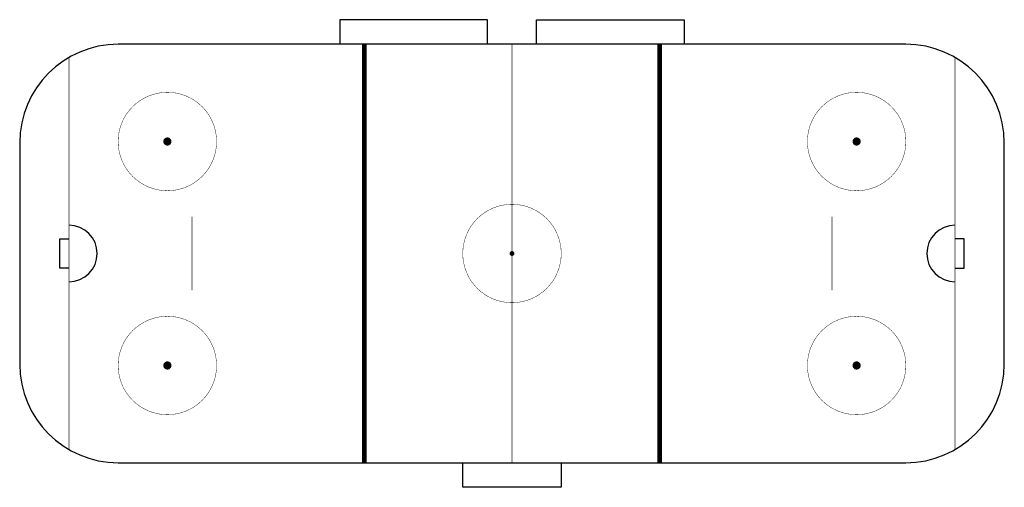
# Model space of a CAD drawing. Extents: x 6277 to 8677, y 1816 to 2956.
import ezdxf

# ---------------------------------------------------------------- set-up
doc = ezdxf.new("R2010")
doc.units = 0
doc.layers.get('0').update_dxf_attribs({"linetype": 'CONTINUOUS'})

msp = doc.modelspace()

# ---------------------------------------------------------------- linework, layer by layer
at = {"color": 0}
for p, q in [((7057, 2956), (7057, 2896)), ((7417, 2956), (7057, 2956)), ((7417, 2896), (7417, 2956)), ((7537, 2956), (7897, 2956)), ((7537, 2896), (7537, 2956)), ((7897, 2956), (7897, 2896)), ((8437, 2896), (6517, 2896)), ((6277, 2656), (6277, 2116)), ((8677, 2116), (8677, 2656)), ((6375, 2350), (6375, 2422)), ((6375, 2422), (6397, 2422)), ((8579, 2422), (8557, 2422)), ((8579, 2350), (8579, 2422)), ((6397, 2350), (6375, 2350)), ((8557, 2350), (8579, 2350)), ((6517, 1876), (8437, 1876)), ((7357, 1816), (7357, 1876)), ((7597, 1876), (7597, 1816)), ((7597, 1816), (7357, 1816))]:
    msp.add_line(p, q, dxfattribs=at)
for points, const_width in [([(7117, 1876), (7117, 2896)], 12), ([(7477, 1876), (7477, 2896)], 2), ([(7837, 1876), (7837, 2896)], 12), ([(6397, 1908.153903), (6397, 2863.846097)], 2), ([(8557, 1908.153903), (8557, 2863.846097)], 2), ([(6697, 2296), (6697, 2476)], 2), ([(8257, 2296), (8257, 2476)], 2)]:
    msp.add_lwpolyline(points, dxfattribs=dict(at, const_width=const_width))
for points, const_width in [([(6517, 2659, 1), (6757, 2659, 1)], 1), ([(8197, 2659, 1), (8437, 2659, 1)], 1), ([(6632, 2659, 1), (6642, 2659, 1)], 10), ([(8312, 2659, 1), (8322, 2659, 1)], 10), ([(7357, 2386, 1), (7597, 2386, 1)], 1), ([(7474, 2386, 1), (7480, 2386, 1)], 6), ([(6517, 2113, 1), (6757, 2113, 1)], 1), ([(8197, 2113, 1), (8437, 2113, 1)], 1), ([(6632, 2113, 1), (6642, 2113, 1)], 10), ([(8312, 2113, 1), (8322, 2113, 1)], 10)]:
    msp.add_lwpolyline(points, format="xyb", close=True, dxfattribs=dict(at, const_width=const_width))
for centre, radius, start, end in [((6517, 2656), 240, 90, 180), ((8437, 2656), 240, 0, 90), ((6397, 2386), 69, 270, 90), ((8557, 2386), 69, 90, 270), ((6517, 2116), 240, 180, 270), ((8437, 2116), 240, 270, 0)]:
    msp.add_arc(centre, radius, start, end, dxfattribs=at)

doc.saveas('drawing.dxf')
